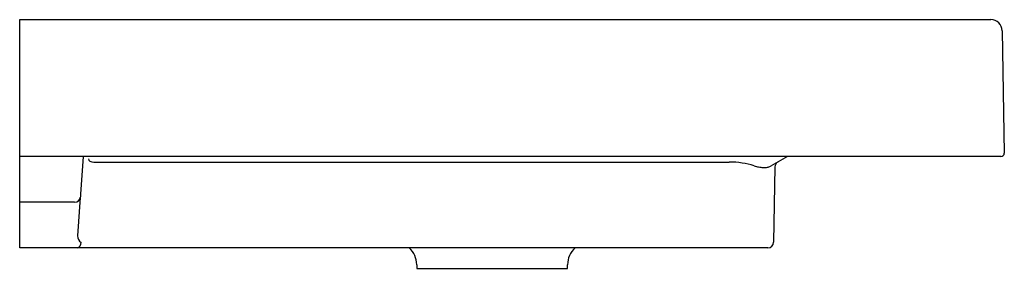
# Model space of a CAD drawing. Header units: millimetres. Extents: x 3994.784 to 3995.215, y 2244.175 to 2244.284.
import ezdxf

# ---------------------------------------------------------------- set-up
doc = ezdxf.new("R2010")
doc.units = ezdxf.units.MM
doc.layers.add('SANINDUSA', color=3, linetype='Continuous')

msp = doc.modelspace()

# ---------------------------------------------------------------- linework, layer by layer
at = {"layer": 'SANINDUSA'}
for p, q in [((3994.784471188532, 2244.283641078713), (3995.209557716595, 2244.283641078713)), ((3994.784471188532, 2244.278728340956), (3994.784471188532, 2244.283641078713)), ((3994.784471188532, 2244.225167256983), (3994.784471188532, 2244.278728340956)), ((3995.214556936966, 2244.278728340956), (3995.215491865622, 2244.225167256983)), ((3994.784471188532, 2244.223641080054), (3994.784471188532, 2244.225167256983)), ((3995.210492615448, 2244.223641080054), (3994.784471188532, 2244.223641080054)), ((3994.784471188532, 2244.206640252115), (3994.784471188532, 2244.223641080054)), ((3994.812268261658, 2244.223641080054), (3994.811120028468, 2244.207220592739)), ((3995.120548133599, 2244.223641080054), (3995.113483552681, 2244.219562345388)), ((3995.21399209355, 2244.223641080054), (3995.210492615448, 2244.223641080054)), ((3994.816956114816, 2244.221211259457), (3995.095092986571, 2244.221211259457)), ((3995.115089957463, 2244.219089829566), (3995.114514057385, 2244.186097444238)), ((3994.784471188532, 2244.203691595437), (3994.784471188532, 2244.206640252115)), ((3994.811016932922, 2244.2057462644), (3994.809835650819, 2244.188853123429)), ((3994.808523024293, 2244.203691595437), (3994.784471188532, 2244.203691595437)), ((3994.784471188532, 2244.183912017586), (3994.784471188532, 2244.203691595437)), ((3994.784471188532, 2244.183641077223), (3994.784471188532, 2244.183912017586)), ((3994.809697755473, 2244.183641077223), (3994.784471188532, 2244.183641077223)), ((3994.814649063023, 2244.183641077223), (3994.809697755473, 2244.183641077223)), ((3995.094517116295, 2244.183641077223), (3994.814649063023, 2244.183641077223)), ((3995.112014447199, 2244.183641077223), (3995.094517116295, 2244.183641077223)), ((3994.958296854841, 2244.176225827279), (3994.958296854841, 2244.174641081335)), ((3995.024296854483, 2244.174641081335), (3995.024296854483, 2244.176225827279)), ((3994.958296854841, 2244.174641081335), (3995.024296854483, 2244.174641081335))]:
    msp.add_line(p, q, dxfattribs=at)
at = {"layer": 'SANINDUSA', "flags": 128}
msp.add_lwpolyline([(3994.811120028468, 2244.207220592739), (3994.811088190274, 2244.206765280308), (3994.811059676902, 2244.206357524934), (3994.811035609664, 2244.206013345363), (3994.811016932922, 2244.2057462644)], dxfattribs=at)
at = {"layer": 'SANINDUSA'}
for centre, radius, start, end in [((3995.209557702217, 2244.278641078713), 0.005000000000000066, 1.000000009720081, 90), ((3995.213992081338, 2244.225141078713), 0.001500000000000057, 270, 1.000000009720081), ((3995.117589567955, 2244.219046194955), 0.002500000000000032, 120.0000000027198, 178.9999999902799), ((3994.808679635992, 2244.206042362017), 0.002355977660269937, 266.1884990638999, 352.7800139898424), ((3994.80920247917, 2244.185737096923), 0.002153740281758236, 283.2947765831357, 6.834323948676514), ((3994.948296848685, 2244.176225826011), 0.01, 0, 47.86150778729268), ((3995.034296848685, 2244.176225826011), 0.01, 132.1384922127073, 180), ((3995.112014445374, 2244.186141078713), 0.002500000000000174, 270, 358.9999999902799)]:
    msp.add_arc(centre, radius, start, end, dxfattribs=at)
for centre, major_axis, ratio, start_param, end_param in [((3994.817061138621, 2244.222669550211), (0.002507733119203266, 9.209147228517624e-05), 0.5803572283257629, 3.079617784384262, 4.64919669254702), ((3995.09485704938, 2244.208086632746), (0.02250433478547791, 0.0002085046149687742), 0.5831307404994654, 1.048238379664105, 1.554909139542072), ((3994.814860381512, 2244.18903219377), (0.00498301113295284, 0.0009242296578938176), 0.758460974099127, 2.94779717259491, 3.798063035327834)]:
    msp.add_ellipse(centre, major_axis=major_axis, ratio=ratio, start_param=start_param, end_param=end_param, dxfattribs=at)
msp.add_open_spline([(3995.105983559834, 2244.219562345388), (3995.106639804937, 2244.219381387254), (3995.107971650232, 2244.219014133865), (3995.109803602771, 2244.218805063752), (3995.111449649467, 2244.218860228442), (3995.112657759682, 2244.219139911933), (3995.113262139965, 2244.219449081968), (3995.113483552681, 2244.219562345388)], degree=3, knots=[0, 0, 0, 0, 0.2148350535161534, 0.436006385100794, 0.6506901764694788, 0.8720315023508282, 1, 1, 1, 1], dxfattribs=at)

doc.saveas('drawing.dxf')
